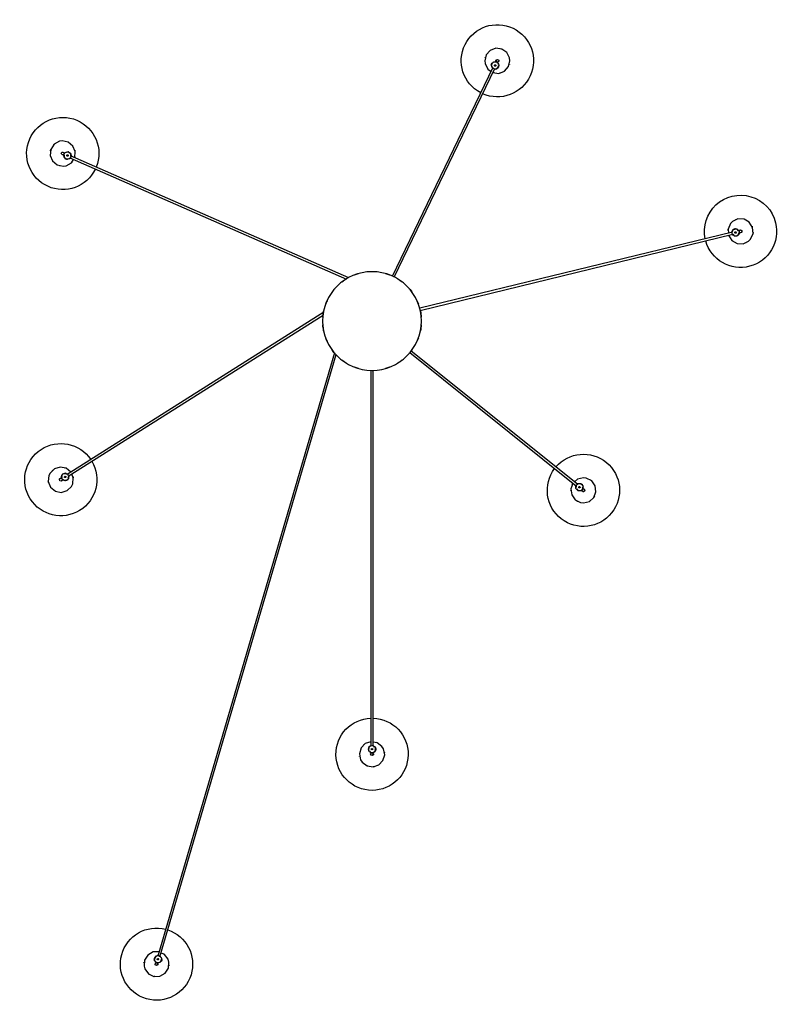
# Model space of a CAD drawing. Header units: millimetres. Extents: x 2868 to 10879, y -1222 to 7853.
# Tile 3 of 6: x 8774 to 10879, y -283 to 2444. Entities that reach past the tile are written whole.
import ezdxf

# ---------------------------------------------------------------- set-up
doc = ezdxf.new("R2010")
doc.units = ezdxf.units.MM
doc.layers.add('E-LITE-EQPM', color=7, linetype='Continuous', lineweight=20)

# ---------------------------------------------------------------- blocks, each defined once
blk = doc.blocks.new('68593-7L_ 68594-7L KOMBO200 - 64314-44-7L SAMBA Black_ribbon beige pendant lamp ø450-7L-609887-Planta_PDF Copy 1')
at = {"layer": 'E-LITE-EQPM', "color": 253, "lineweight": 25, "true_color": 0xaaaaaa}
for p, q in [((-597.9, 1774.9), (-598.4, 1776.6)), ((-592.6, 1778.3), (-592.1, 1776.6)), ((-585.4, 1773.8), (-584.5, 1772.2)), ((-104.2, 88.2), (-593.2, 1759)), ((-587.4, 1760.7), (-99.4, 93.1)), ((-584.9, 1772.1), (-582.9, 1772.7)), ((-582.8, 1772.2), (-584.4, 1771.8)), ((-581.9, 1769.4), (-583.5, 1768.9)), ((-581.8, 1768.9), (-583.4, 1768.4)), ((-582.4, 1768.4), (-583.2, 1766.4)), ((-582.3, 1770.8), (-582.9, 1772.7)), ((-581.8, 1768.9), (-582.3, 1770.8)), ((-3, 1194.1), (-3, 1195.9)), ((-3, 136.3), (-3, 1177.6)), ((3, 1195.9), (3, 1194.1)), ((3, 1177.6), (3, 136.3)), ((8.7, 1189.6), (9.1, 1187.8)), ((8.7, 1187.8), (10.7, 1187.8)), ((10.7, 1183.8), (8.7, 1183.8)), ((10, 1183.6), (8.7, 1181.8)), ((10.7, 1187.3), (9.1, 1187.3)), ((10.7, 1184.3), (9.1, 1184.3)), ((10.7, 1185.8), (10.7, 1187.8)), ((10.7, 1183.8), (10.7, 1185.8)), ((578.8, 467.7), (580.2, 468.8)), ((583.9, 464.1), (582.5, 463)), ((-856.5, 439.8), (-855, 438.9)), ((-848.2, 441.2), (-846.5, 440.6)), ((-846.7, 440.3), (-845.6, 442.1)), ((-845.2, 441.8), (-846.1, 440.4)), ((-843.9, 441), (-845.6, 442.1)), ((-842.2, 439.9), (-843.9, 441)), ((-842.7, 440.2), (-843.5, 438.8)), ((-842.2, 439.9), (-843.3, 438.2)), ((-842.4, 439.2), (-841.6, 437.1)), ((104.5, 87.6), (565.9, 457.3)), ((569.6, 452.6), (107.8, 82.5)), ((578.7, 450.9), (576.5, 450.9)), ((579.4, 450.5), (578.1, 452.1)), ((579.8, 450.8), (578.7, 452.1)), ((579.4, 450.5), (580.9, 451.8)), ((580.9, 451.8), (582.5, 453)), ((582.1, 452.7), (581, 454)), ((581.2, 454.7), (582.5, 453)), ((582.5, 455.7), (581.4, 454.3)), ((-858.3, 433.8), (-859.8, 434.7)), ((-133.9, -24.2), (-844.3, 425)), ((-841.1, 430), (-135.3, -16.2)), ((997.7, -246.1), (132, -35.2)), ((132.8, -29.3), (999.1, -240.3)), ((-836.9, -452.3), (-71.1, -116.3)), ((-64.5, -120), (-834.5, -457.8)), ((334.4, -702), (56.1, -123.5)), ((61.6, -121.2), (339.8, -699.4)), ((1015.2, -244.2), (1016.9, -244.6)), ((1001.8, -254.4), (1000.5, -252.6)), ((1001.9, -255.1), (1002.4, -253.1)), ((1001.9, -255.1), (1003.9, -255.6)), ((1002.4, -255.2), (1002.8, -253.6)), ((1003.9, -255.6), (1005.8, -256.1)), ((1005.3, -255.9), (1005.7, -254.3)), ((1006.3, -254.1), (1005.8, -256.1)), ((1007.7, -254.5), (1006.2, -254.4)), ((1015.5, -250.5), (1013.7, -250)), ((-853.7, -459.7), (-852.1, -458.9)), ((-850.2, -451.9), (-848.8, -450.9)), ((-847.6, -448.5), (-849.4, -449.3)), ((-848.6, -451.2), (-849.4, -449.3)), ((-849, -449.1), (-848.3, -450.7)), ((-845.8, -447.7), (-847.6, -448.5)), ((-846.2, -447.9), (-845.6, -449.5)), ((-845.8, -447.7), (-844.9, -449.6)), ((-845.3, -448.3), (-843.1, -448.8)), ((-849.7, -464.4), (-851.3, -465.1)), ((330.7, -710.5), (331.2, -708.3)), ((330.2, -711), (332, -710.1)), ((330.2, -711), (331, -712.8)), ((330.4, -711.4), (331.9, -710.7)), ((331, -712.8), (331.9, -714.6)), ((331.7, -714.1), (333.2, -713.4)), ((333.5, -713.8), (331.9, -714.6)), ((334.5, -715.2), (333.5, -714)), ((342.4, -718.5), (341.6, -716.9)), ((347, -714.3), (347.8, -715.9))]:
    blk.add_line(p, q, dxfattribs=at)
at = {"layer": 'E-LITE-EQPM', "color": 253, "lineweight": 25, "true_color": 0xaaaaaa, "flags": 128}
for points in [[(-629, 1794.7), (-619, 1808.3), (-603.9, 1815.6), (-587, 1815), (-572.4, 1806.6), (-563.4, 1792.4), (-562.1, 1775.6), (-564.3, 1768)], [(-589.7, 1747.1), (-606.2, 1747.7), (-620.8, 1756.1), (-629.8, 1770.3), (-631.2, 1787.1), (-629, 1794.7)], [(-601.2, 1771.4), (-599.6, 1775.4), (-598.2, 1776.2)], [(-592.9, 1779.8), (-593.3, 1783.7), (-596.8, 1785.4), (-600.1, 1783.4), (-600.3, 1782.9)], [(-600.3, 1782.9), (-599.9, 1779.1), (-598.9, 1778.6)], [(-598.4, 1776.6), (-599.5, 1780.4), (-599.5, 1780.5)], [(-593.8, 1782.2), (-593, 1779.6), (-592.6, 1778.3)], [(-592.3, 1777.1), (-586.7, 1776.2), (-586.1, 1775.1)], [(-599.9, 1761.8), (-602.9, 1767.1), (-602.1, 1769.2)], [(-593, 1758.4), (-598.6, 1759.3), (-599.2, 1760.4)], [(-584.1, 1764.2), (-585.7, 1760.2), (-587.2, 1759.4)], [(-564.3, 1768), (-574.2, 1754.5), (-584.3, 1749.6)], [(-27.3, 1221.9), (-13.9, 1232.1), (2.7, 1234.9), (18.7, 1229.6), (30.3, 1217.5), (35, 1201.3), (31.5, 1184.8), (27.3, 1178.1)], [(-3, 1165.2), (-18.7, 1170.4), (-30.3, 1182.5), (-35, 1198.7), (-31.5, 1215.2), (-27.3, 1221.9)], [(-3.1, 1202.5), (-3.8, 1198.7), (-2.9, 1197.9)], [(3.1, 1197.5), (3.8, 1201.3), (1, 1203.9), (-2.7, 1202.9), (-3.1, 1202.5)], [(-8.7, 1182.1), (-10, 1188.1), (-8.7, 1189.8)], [(-3, 1177), (-8, 1179.4), (-8.3, 1180.6)], [(-7.2, 1191.7), (-4.5, 1195.1), (-3, 1195.5)], [(-3, 1195.9), (-3, 1199.8), (-3, 1200)], [(3, 1200), (3, 1197.2), (3, 1195.9)], [(3, 1194.7), (8, 1192.3), (8.3, 1191)], [(7.2, 1180), (4.5, 1176.6), (3, 1176.2)], [(27.3, 1178.1), (13.9, 1167.9), (3, 1166.1)], [(556.2, 449.6), (550.5, 465.1), (552.7, 481.8), (562.4, 495.5), (577.4, 503.1), (585.3, 504)], [(585.3, 504), (601.6, 500), (614.2, 488.7), (620, 473), (617.8, 456.3), (608.1, 442.5), (593.1, 434.9), (585.3, 434)], [(-894.7, 428.1), (-896.2, 444.9), (-889.7, 460.4), (-876.7, 471.1), (-860.2, 474.5), (-844, 469.7), (-831.9, 458), (-828.5, 450.9)], [(566.1, 464.8), (569.7, 469.4), (571.9, 469.4)], [(574.3, 469.4), (578.6, 469.5), (579.9, 468.5)], [(580.2, 468.8), (583.2, 471.2), (583.4, 471.4)], [(585.3, 473), (581.9, 471.2), (581.8, 470)], [(587.1, 466.7), (585, 464.9), (583.9, 464.1)], [(585.3, 465), (588.6, 466.9), (588.9, 470.7), (585.8, 473), (585.3, 473)], [(-857.8, 440.8), (-860.7, 443.4), (-864.4, 442.4), (-865.6, 438.7), (-865.4, 438.2)], [(-865.4, 438.2), (-862.6, 435.6), (-861.4, 435.9)], [(-859.8, 434.7), (-863.1, 436.9), (-863.2, 437)], [(-860, 442), (-857.7, 440.5), (-856.5, 439.8)], [(-855.6, 439.2), (-850.8, 442.1), (-849.6, 441.7)], [(-828.5, 450.9), (-827, 434.1), (-831.3, 423.9)], [(585.3, 434), (568.9, 438.1), (560.6, 445.5)], [(565.4, 457), (564.2, 462.4), (564.9, 463.4)], [(574.2, 450.9), (569.8, 450.9), (568.5, 451.9)], [(583, 463.4), (584.3, 457.9), (583.5, 456.9)], [(-833.7, 418.4), (-846.6, 407.9), (-863.1, 404.5), (-879.2, 409.2), (-891.3, 421), (-894.7, 428.1)], [(-858.4, 428.9), (-859.9, 433.1), (-859.4, 434.6)], [(-851.1, 422.6), (-856.9, 424.6), (-857.7, 426.7)], [(-843.8, 424.7), (-848.5, 421.7), (-849.7, 422.1)], [(-840.9, 434.9), (-839.4, 430.8), (-839.9, 429.3)], [(987, -237.5), (995.8, -223.4), (1010.4, -214.9), (1027.2, -214.2), (1042.4, -221.5), (1047.9, -227.2)], [(992.4, -269.9), (985.7, -254.4), (986.5, -243.4)], [(1047.9, -227.2), (1054.7, -242.6), (1053.4, -259.4), (1044.5, -273.7), (1029.9, -282.1), (1013.1, -282.8), (997.9, -275.5), (992.4, -269.9)], [(998.4, -240.2), (1002.1, -235.8), (1003.3, -235.8)], [(1004.9, -235.9), (1011, -235.9), (1012.4, -237.7)], [(1013.8, -239.5), (1016.5, -243), (1016.5, -244.6)], [(1016.9, -244.6), (1020.7, -245.6), (1020.9, -245.6)], [(1023.3, -246.1), (1019.8, -244.5), (1018.9, -245.2)], [(999, -250.8), (996.4, -247.4), (996.4, -245.8)], [(1014.3, -250.1), (1010.8, -254.5), (1009.5, -254.5)], [(1019.5, -251.4), (1016.8, -250.8), (1015.5, -250.5)], [(1017, -251), (1020.5, -252.5), (1023.7, -250.4), (1023.6, -246.5), (1023.3, -246.1)], [(-865.3, -497.9), (-880.1, -489.7), (-889.3, -475.6), (-890.9, -458.8), (-884.4, -443.3), (-871.5, -432.5), (-855, -429.1), (-847.2, -430.2)], [(-847.2, -430.2), (-832.4, -438.4), (-826.3, -447.8)], [(-823.2, -452.8), (-821.6, -469.3), (-828.1, -484.8), (-841, -495.6), (-857.5, -499), (-865.3, -497.9)], [(-855.2, -460.2), (-858.9, -461.1), (-860.2, -464.7), (-857.8, -467.7), (-857.3, -467.9)], [(-857.5, -461.3), (-854.9, -460.2), (-853.7, -459.7)], [(-852.6, -459.2), (-852.4, -453.6), (-851.4, -452.8)], [(-840.8, -449.4), (-836.6, -450.5), (-835.6, -451.8)], [(-834, -457.6), (-834.2, -463.1), (-835.2, -463.9)], [(-857.3, -467.9), (-853.6, -467), (-853.2, -465.9)], [(-851.3, -465.1), (-854.9, -466.7), (-855.1, -466.8)], [(-845.7, -467.3), (-850, -466.2), (-850.9, -464.9)], [(-836.4, -464.8), (-841.3, -468.5), (-843.5, -467.9)], [(312.8, -713), (320.4, -698), (329.5, -691.5)], [(331.7, -706), (332.6, -701.8), (333.5, -701)], [(334.5, -688.2), (350.9, -686.1), (366.6, -692), (377.8, -704.6), (381.9, -720.9), (381, -728.8)], [(339.6, -698.9), (345.2, -698.9), (346, -699.8)], [(347, -701.2), (350.8, -705.8), (350.3, -708)], [(381, -728.8), (373.3, -743.8), (359.6, -753.5), (342.9, -755.7), (327.1, -749.8), (315.9, -737.2), (311.9, -720.8), (312.8, -713)], [(341.9, -717.4), (336.3, -717.4), (335.5, -716.4)], [(344.2, -722.2), (343, -719.7), (342.4, -718.5)], [(343, -720), (344, -723.7), (347.7, -724.8), (350.6, -722.3), (350.8, -721.8)], [(349.7, -710.3), (348.8, -714.5), (347.6, -715.5)], [(347.8, -715.9), (349.5, -719.4), (349.6, -719.6)], [(350.8, -721.8), (349.7, -718.1), (348.6, -717.8)]]:
    blk.add_lwpolyline(points, dxfattribs=at)
at = {"layer": 'E-LITE-EQPM', "color": 253, "lineweight": 25, "true_color": 0xaaaaaa}
for centre, radius, start, end in [((-596.7, 1781.3), 100, 106.3143, 284.5979), ((-596.7, 1781.3), 100, 288.0438, 106.3143), ((-596.6, 1781.4), 35, 125.4748, 130.1067), ((-596.6, 1781.4), 35, 95.6038, 101.1803), ((-596.6, 1781.4), 35, 186.3085, 187.6064), ((-592.7, 1767.8), 10, 106.3143, 286.3143), ((-596.6, 1781.4), 4, 157.6064, 184.8749), ((-596.6, 1781.4), 3, 76.3143, 91.3143), ((-592.7, 1767.8), 10, 286.3143, 106.3143), ((-596.6, 1781.4), 4, 337.6064, 7.5737), ((-592.7, 1767.8), 10.3, 40.3104, 51.2509), ((-596.6, 1781.4), 35, 6.3085, 7.6064), ((-596.6, 1781.4), 35, 246.563, 248.5752), ((-592.7, 1767.8), 10.3, 161.8824, 170.681), ((-592.7, 1767.8), 10.3, 220.3104, 231.2509), ((-592.7, 1767.8), 2, 106.3143, 286.3143), ((-592.7, 1767.8), 2, 106.3143, 286.3143), ((-592.7, 1767.8), 2, 286.3143, 106.3143), ((-592.7, 1767.8), 2, 286.3143, 106.3143), ((-596.6, 1781.4), 35, 275.6038, 281.1803), ((-592.7, 1767.8), 10.3, 341.8824, 350.681), ((-596.6, 1781.4), 35, 305.4748, 309.7112), ((0, 1200), 100, 90.0002, 268.2512), ((0, 1200), 100, 271.7549, 90.0002), ((0, 1200), 35, 109.1359, 113.1555), ((0, 1200), 35, 79.2896, 84.8661), ((0, 1200), 35, 169.9943, 171.2921), ((0, 1200), 4, 141.2921, 168.7282), ((0, 1200), 3, 60, 75), ((0, 1200), 35, 230.2487, 232.2609), ((0, 1185.8), 10, 90, 270), ((0, 1185.8), 10.3, 203.9961, 214.9367), ((0, 1185.8), 10.3, 145.5681, 154.3667), ((0, 1185.8), 2, 90, 270), ((0, 1185.8), 2, 90, 270), ((0, 1185.8), 10, 270, 90), ((0, 1185.8), 2, 270, 90), ((0, 1185.8), 2, 270, 90), ((0, 1200), 4, 321.2921, 351.2594), ((0, 1185.8), 10.3, 23.9961, 34.9367), ((0, 1185.8), 10.3, 325.5681, 334.3667), ((0, 1200), 35, 349.9943, 351.2921), ((0, 1200), 35, 259.2896, 264.1705), ((0, 1200), 35, 289.1359, 293.863), ((585.3, 469), 100, 38.7079, 217.0379), ((-861.6, 439.4), 100, 329.4326, 147.6948), ((585.3, 469), 100, 220.4024, 38.7079), ((-861.6, 439.4), 100, 147.6948, 326.061), ((585.3, 469), 35, 118.7022, 120), ((585.3, 469), 35, 57.9155, 62.3006), ((-861.6, 439.5), 35, 47.6891, 48.9869), ((585.3, 469), 35, 178.9566, 180.9688), ((574.2, 460.2), 10, 38.7079, 218.7079), ((574.2, 460.2), 10.3, 152.7041, 163.6446), ((574.2, 460.2), 10, 218.7079, 38.7079), ((574.2, 460.2), 10.3, 94.276, 103.0746), ((585.3, 469), 4, 90, 116.9492), ((585.3, 469), 4, 270, 299.9673), ((585.3, 469), 3, 8.7079, 23.7079), ((585.3, 469), 35, 27.9975, 33.574), ((-861.6, 439.5), 35, 166.7824, 171.1021), ((-861.6, 439.5), 35, 136.9844, 142.5609), ((-861.6, 439.5), 4, 198.9869, 226.7504), ((-861.6, 439.5), 3, 117.6948, 132.6948), ((-849.7, 431.9), 10, 147.6948, 327.6948), ((-861.6, 439.5), 4, 18.9869, 48.9542), ((-849.7, 431.9), 10, 327.6948, 147.6948), ((-849.7, 431.9), 10.3, 81.6909, 92.6315), ((-849.7, 431.9), 10.3, 23.2629, 32.0615), ((585.3, 469), 35, 207.9975, 213.574), ((585.3, 469), 35, 237.9155, 241.8685), ((574.2, 460.2), 2, 38.7079, 218.7079), ((574.2, 460.2), 2, 38.7079, 218.7079), ((574.2, 460.2), 2, 218.7079, 38.7079), ((574.2, 460.2), 2, 218.7079, 38.7079), ((574.2, 460.2), 10.3, 274.276, 282.281), ((574.2, 460.2), 10.3, 332.7041, 343.6446), ((585.3, 469), 35, 298.7022, 300), ((-861.6, 439.5), 35, 227.6891, 228.9869), ((-849.7, 431.9), 10.3, 203.2629, 212.0615), ((-849.7, 431.9), 2, 147.6948, 327.6948), ((-849.7, 431.9), 2, 147.6948, 327.6948), ((-849.7, 431.9), 2, 327.6948, 147.6948), ((-849.7, 431.9), 2, 327.6948, 147.6948), ((-849.7, 431.9), 10.3, 261.6909, 272.6315), ((-861.6, 439.5), 35, 316.9844, 322.5609), ((-861.6, 439.5), 35, 346.7824, 351.5405), ((-861.6, 439.5), 35, 287.9435, 289.9557), ((0, 0), 136.7, 121.4225, 127.6461), ((0, 0), 136.7, 105.7068, 110.9147), ((0, 0), 136.7, 69.0853, 74.2932), ((0, 0), 136.7, 52.3539, 58.5775), ((0, 0), 136.7, 137.1493, 143.7795), ((0, 0), 135.8, 139.0909, 139.4124), ((0, 0), 136.7, 36.2205, 42.8507), ((0, 0), 135.8, 40.5876, 40.9091), ((0, 0), 136.7, 152.8907, 159.713), ((0, 0), 135.8, 154.9372, 156.3138), ((0, 0), 136.7, 20.287, 27.1093), ((0, 0), 135.8, 23.6862, 25.0628), ((0, 0), 136.7, 168.6525, 175.5552), ((0, 0), 135.8, 171.0107, 172.7714), ((0, 0), 136.7, 4.4448, 11.3475), ((0, 0), 135.8, 7.2286, 8.9893), ((0, 0), 136.7, 184.4448, 191.3475), ((0, 0), 135.8, 187.2286, 188.9893), ((0, 0), 136.7, 348.6525, 355.5552), ((0, 0), 135.8, 351.0107, 352.7714), ((0, 0), 136.7, 200.287, 207.1093), ((0, 0), 136.7, 332.8907, 339.713), ((0, 0), 135.8, 203.6862, 205.0628), ((0, 0), 136.7, 216.2205, 222.8507), ((0, 0), 136.7, 317.1493, 323.7795), ((0, 0), 135.8, 334.9372, 336.3138), ((0, 0), 135.8, 220.5876, 220.9091), ((0, 0), 136.7, 232.5637, 238.5775), ((0, 0), 136.7, 301.4225, 307.4363), ((0, 0), 135.8, 319.0909, 319.4124), ((0, 0), 136.7, 249.0853, 254.2932), ((0, 0), 136.7, 285.7068, 290.9147), ((1020.2, -248.5), 100, 346.3092, 164.6303), ((1020.2, -248.5), 35, 66.3036, 67.6014), ((1020.2, -248.5), 100, 168.0626, 286.2764), ((1020.2, -248.5), 35, 155.5989, 161.1754), ((1006.4, -245.2), 10, 166.3093, 346.3093), ((1006.4, -245.2), 10, 346.3093, 166.3093), ((1020.2, -248.5), 35, 126.558, 127.6014), ((1006.4, -245.2), 10.3, 100.3055, 111.246), ((1006.4, -245.2), 2, 166.3093, 346.3093), ((1006.4, -245.2), 2, 166.3093, 323.3238), ((1006.4, -245.2), 2, 346.3093, 166.3093), ((1006.4, -245.2), 2, 346.3093, 166.3093), ((1006.4, -245.2), 10.3, 41.8775, 50.6761), ((1020.2, -248.5), 4, 37.6014, 65.1689), ((1020.2, -248.5), 35, 5.4258, 10.1641), ((1020.2, -248.5), 35, 185.4258, 190.1641), ((1006.4, -245.2), 10.3, 221.8775, 230.6761), ((1006.4, -245.2), 10.3, 280.3055, 291.246), ((1020.2, -248.5), 4, 217.6014, 247.5688), ((1020.2, -248.5), 3, 316.3093, 331.3093), ((1020.2, -248.5), 100, 286.3092, 346.3092), ((1020.2, -248.5), 35, 335.5989, 341.1754), ((1020.2, -248.5), 35, 246.3036, 247.6014), ((-856.2, -464.1), 100, 25.4211, 203.6892), ((-856.2, -464.1), 100, 203.6892, 22.0495), ((-856.3, -464), 35, 103.6838, 104.9816), ((-856.3, -464), 4, 74.9816, 104.9489), ((-843.3, -458.4), 10, 23.6895, 203.6895), ((-843.3, -458.4), 10, 203.6895, 23.6895), ((-843.3, -458.4), 10.3, 137.6857, 148.6262), ((-843.3, -458.4), 2, 23.6895, 203.6895), ((-843.3, -458.4), 2, 23.6895, 203.6895), ((-843.3, -458.4), 2, 203.6895, 23.6895), ((-843.3, -458.4), 2, 203.6895, 23.6895), ((-843.3, -458.4), 10.3, 79.2576, 88.0562), ((-856.3, -464), 35, 42.863, 47.0853), ((-856.3, -464), 35, 13.1026, 18.5556), ((-856.3, -464), 35, 192.9791, 198.5556), ((-856.3, -464), 35, 222.863, 226.7501), ((-856.3, -464.1), 3, 173.6895, 188.6895), ((-856.3, -464), 4, 254.9816, 282.1623), ((-843.3, -458.4), 10.3, 259.2576, 268.0562), ((-843.3, -458.4), 10.3, 317.6857, 328.6262), ((-856.3, -464), 35, 343.9382, 345.6249), ((-856.3, -464), 35, 283.6838, 284.9816), ((346.9, -720.9), 100, 295.6945, 114.0225), ((346.9, -720.9), 100, 117.3888, 295.6945), ((346.9, -720.9), 35, 134.872, 139.5247), ((340.7, -708.1), 10.3, 171.2628, 180.0614), ((340.7, -708.1), 10, 115.6947, 295.6947), ((346.9, -720.9), 35, 104.9842, 110.2152), ((340.7, -708.1), 10, 295.6947, 115.6947), ((340.7, -708.1), 2, 115.6947, 295.6947), ((340.7, -708.1), 2, 115.6947, 295.6947), ((340.7, -708.1), 2, 295.6947, 115.6947), ((340.7, -708.1), 2, 295.6947, 115.6947), ((340.7, -708.1), 10.3, 49.6908, 60.6314), ((340.7, -708.1), 10.3, 351.2628, 0.0614), ((346.9, -720.9), 35, 75.9434, 77.9556), ((346.9, -720.9), 35, 195.689, 196.9868), ((340.7, -708.1), 10.3, 229.6908, 240.6314), ((346.9, -720.9), 4, 166.9868, 196.9541), ((346.9, -720.9), 3, 272.9302, 280.6947), ((346.9, -720.9), 4, 346.9868, 14.1415), ((346.9, -720.9), 35, 15.689, 16.9868), ((346.9, -720.9), 35, 284.9842, 290.5608), ((346.9, -720.9), 35, 314.872, 319.5247)]:
    blk.add_arc(centre, radius, start, end, dxfattribs=at)
for centre, major_axis, ratio, start_param, end_param in [((-592.7, 1767.8), (2.88, 0.84), 0.014614, 3.972972, 4.45059), ((-592.7, 1767.8), (2.88, 0.84), 0.014614, 4.475596, 4.712389), ((-592.7, 1767.8), (2.88, 0.84), 0.014614, 4.712389, 5.443832), ((0, 1185.8), (3, 0), 0.024262, 3.947557, 4.45059), ((0, 1185.8), (-3, 0), 0.024262, 1.332018, 1.570796), ((0, 1185.8), (3, 0), 0.024262, 4.712389, 5.477221), ((574.2, 460.2), (-1.88, 2.34), 0.042143, 1.047198, 1.308997), ((574.2, 460.2), (-1.88, 2.34), 0.042143, 1.328342, 1.570796), ((574.2, 460.2), (-1.88, 2.34), 0.042143, 1.570796, 2.094395), ((-849.7, 431.9), (1.6, 2.54), 0.029902, 3.940929, 4.712389), ((-849.7, 431.9), (1.6, 2.54), 0.029902, 4.712389, 4.952327), ((-849.7, 431.9), (1.6, 2.54), 0.029902, 4.974188, 5.477361), ((1006.4, -245.2), (0.71, 2.91), 0.02826, 1.570796, 2.340334), ((1006.4, -245.2), (0.71, 2.91), 0.02826, 1.331196, 1.570796), ((1006.4, -245.2), (0.71, 2.91), 0.02826, 0.805736, 1.308997), ((-843.3, -458.4), (-1.21, 2.75), 0.029902, 4.974188, 5.477361), ((-843.3, -458.4), (-1.21, 2.75), 0.029902, 4.712389, 4.952327), ((-843.3, -458.4), (-1.21, 2.75), 0.029902, 3.940929, 4.712389), ((340.7, -708.1), (2.7, 1.3), 0.038955, 1.832596, 2.094395), ((340.7, -708.1), (2.7, 1.3), 0.038955, 1.570796, 1.812595), ((340.7, -708.1), (2.7, 1.3), 0.038955, 1.047198, 1.570796)]:
    blk.add_ellipse(centre, major_axis=major_axis, ratio=ratio, start_param=start_param, end_param=end_param, dxfattribs=at)
for points in [[(-599.4, 1775.2), (-599.4, 1775.2), (-599.3, 1775.2), (-599, 1775.5), (-598.7, 1775.7), (-598.6, 1775.8)], [(-598.4, 1776.6), (-598.3, 1776.5), (-598.3, 1776.5), (-598.3, 1776.5)], [(-595.6, 1777.9), (-595.3, 1777.9), (-594.6, 1778.1), (-593.7, 1778.3), (-593, 1778.4), (-592.7, 1778.4), (-592.7, 1778.3)], [(-592.6, 1778.2), (-592.6, 1778.2), (-592.6, 1778.2), (-592.6, 1778.2)], [(-583.8, 1772.4), (-583.8, 1772.4), (-583.8, 1772.4), (-583.8, 1772.3), (-583.7, 1772.2), (-583.6, 1772), (-583.5, 1771.8), (-583.4, 1771.5), (-583.3, 1771.2), (-583.2, 1771), (-583.2, 1770.9)], [(-3, 1195.9), (-3, 1195.9), (-3, 1195.8), (-3, 1195.8)], [(0, 1196.3), (0.4, 1196.3), (1.1, 1196.3), (2, 1196.2), (2.7, 1196.1), (2.9, 1196), (3, 1196)], [(3, 1195.9), (3, 1195.8), (3, 1195.8), (3, 1195.8)], [(9.8, 1187.8), (9.8, 1187.8), (9.8, 1187.8), (9.8, 1187.7), (9.9, 1187.6), (9.9, 1187.4), (9.9, 1187.1), (10, 1186.8), (10, 1186.5), (10, 1186.3), (10, 1186.2)], [(578.5, 469.2), (578.5, 469.2), (578.6, 469.2), (578.9, 469), (579.2, 468.8), (579.4, 468.7)], [(580.2, 468.8), (580.2, 468.8), (580.1, 468.7), (580.1, 468.7)], [(582.4, 466.7), (582.6, 466.4), (583, 465.9), (583.6, 465.1), (583.9, 464.5), (584, 464.3), (584, 464.2)], [(583.9, 464.1), (583.9, 464.1), (583.9, 464.1), (583.8, 464.1)], [(-858.5, 437.5), (-858.3, 437.8), (-858, 438.4), (-857.4, 439.1), (-856.9, 439.7), (-856.7, 439.8), (-856.6, 439.8)], [(-856.5, 439.8), (-856.5, 439.8), (-856.5, 439.8), (-856.5, 439.7)], [(-846.1, 441.3), (-846.1, 441.3), (-846.1, 441.3), (-846, 441.2), (-845.9, 441.2), (-845.7, 441.1), (-845.4, 441), (-845.2, 440.9), (-844.9, 440.7), (-844.7, 440.6), (-844.6, 440.6)], [(581.9, 453.8), (581.9, 453.8), (581.9, 453.7), (581.8, 453.7), (581.7, 453.6), (581.6, 453.4), (581.4, 453.2), (581.2, 453), (581, 452.8), (580.8, 452.7), (580.7, 452.6)], [(-859.8, 434.7), (-859.7, 434.7), (-859.7, 434.7), (-859.7, 434.7)], [(1016.9, -244.6), (1016.9, -244.6), (1016.8, -244.6), (1016.8, -244.6)], [(1006, -255.2), (1006, -255.2), (1006, -255.2), (1005.9, -255.2), (1005.8, -255.1), (1005.6, -255.1), (1005.3, -255.1), (1005, -255.1), (1004.7, -255), (1004.5, -255), (1004.4, -255)], [(1015.4, -250.4), (1015.4, -250.4), (1015.4, -250.4), (1015.4, -250.4)], [(1016.6, -247.6), (1016.5, -248), (1016.3, -248.7), (1016.1, -249.5), (1015.8, -250.2), (1015.6, -250.4), (1015.6, -250.4)], [(-852.9, -462.6), (-853, -462.3), (-853.3, -461.6), (-853.6, -460.7), (-853.8, -460.1), (-853.8, -459.8), (-853.8, -459.7)], [(-853.7, -459.6), (-853.6, -459.6), (-853.6, -459.6), (-853.6, -459.7)], [(-849.1, -450.2), (-849.1, -450.2), (-849, -450.2), (-849, -450.1), (-848.8, -450), (-848.7, -449.9), (-848.5, -449.8), (-848.2, -449.7), (-847.9, -449.5), (-847.7, -449.4), (-847.6, -449.3)], [(-851.3, -465.1), (-851.3, -465.1), (-851.2, -465.1), (-851.2, -465.1)], [(332.8, -714.2), (332.8, -714.2), (332.7, -714.2), (332.7, -714.1), (332.6, -714), (332.5, -713.8), (332.3, -713.6), (332.2, -713.4), (332, -713.1), (331.9, -712.9), (331.9, -712.8)], [(342.4, -718.5), (342.4, -718.4), (342.4, -718.4), (342.4, -718.4)], [(345.3, -717.6), (345, -717.7), (344.3, -718), (343.5, -718.4), (342.8, -718.6), (342.5, -718.6), (342.5, -718.5)], [(347.8, -715.9), (347.8, -715.9), (347.7, -715.8), (347.7, -715.8)]]:
    blk.add_open_spline(points, degree=3, dxfattribs=at)
for points, knots in [([(-595.6, 1777.9), (-596.1, 1777.7), (-597.1, 1777.4), (-598, 1776.9), (-598.3, 1776.7), (-598.3, 1776.7)], [-1, -1, -1, -1, -0.8333333, -0.6666667, -0.5555556, -0.5555556, -0.5555556, -0.5555556]), ([(-592.7, 1777.8), (-592.5, 1777.8), (-592.1, 1777.8), (-591.6, 1777.7), (-591.4, 1777.7), (-591.3, 1777.7), (-591.1, 1777.7), (-591, 1777.6), (-591, 1777.6), (-591, 1777.6)], [0.4285714, 0.4285714, 0.4285714, 0.4285714, 0.5714286, 0.6785714, 0.7321429, 0.7857143, 0.8392857, 0.8928571, 1, 1, 1, 1]), ([(-592.6, 1757.8), (-592.8, 1757.8), (-593.2, 1757.8), (-593.7, 1757.8), (-593.9, 1757.8), (-594, 1757.9), (-594.2, 1757.9), (-594.3, 1757.9), (-594.3, 1757.9), (-594.3, 1757.9)], [0.4285714, 0.4285714, 0.4285714, 0.4285714, 0.5714286, 0.6785714, 0.7321429, 0.7857143, 0.8392857, 0.8928571, 1, 1, 1, 1]), ([(-585.9, 1760.4), (-585.9, 1760.4), (-586, 1760.3), (-586.4, 1760), (-586.9, 1759.6), (-587.3, 1759.3)], [0, 0, 0, 0, 0.1428571, 0.2857143, 0.5714286, 0.5714286, 0.5714286, 0.5714286]), ([(-583, 1770.3), (-583, 1770.2), (-582.9, 1770), (-582.8, 1769.7), (-582.8, 1769.3), (-582.7, 1769), (-582.7, 1768.7), (-582.7, 1768.6), (-582.7, 1768.6)], [0.5486111, 0.5486111, 0.5486111, 0.5486111, 0.5833333, 0.6527778, 0.7222222, 0.7916667, 0.8611111, 1, 1, 1, 1]), ([(-4.4, 1194.8), (-4.4, 1194.8), (-4.3, 1194.9), (-3.8, 1195.1), (-3.2, 1195.3), (-2.7, 1195.5)], [0, 0, 0, 0, 0.1428571, 0.2857143, 0.5714286, 0.5714286, 0.5714286, 0.5714286]), ([(-2.7, 1176.2), (-3, 1176.3), (-3.4, 1176.4), (-3.8, 1176.6), (-4, 1176.7), (-4.1, 1176.7), (-4.2, 1176.8), (-4.3, 1176.8), (-4.4, 1176.8), (-4.4, 1176.8)], [0.4285714, 0.4285714, 0.4285714, 0.4285714, 0.5714286, 0.6785714, 0.7321429, 0.7857143, 0.8392857, 0.8928571, 1, 1, 1, 1]), ([(0, 1196.3), (-0.5, 1196.3), (-1.6, 1196.3), (-2.6, 1196.2), (-2.9, 1196), (-3, 1196)], [-1, -1, -1, -1, -0.8333333, -0.6666667, -0.5555556, -0.5555556, -0.5555556, -0.5555556]), ([(2.7, 1195.5), (3, 1195.4), (3.4, 1195.3), (3.8, 1195.1), (4, 1195), (4.1, 1195), (4.2, 1194.9), (4.3, 1194.9), (4.4, 1194.8), (4.4, 1194.8)], [0.4285714, 0.4285714, 0.4285714, 0.4285714, 0.5714286, 0.6785714, 0.7321429, 0.7857143, 0.8392857, 0.8928571, 1, 1, 1, 1]), ([(4.4, 1176.8), (4.4, 1176.8), (4.3, 1176.8), (3.8, 1176.6), (3.2, 1176.4), (2.7, 1176.2)], [0, 0, 0, 0, 0.1428571, 0.2857143, 0.5714286, 0.5714286, 0.5714286, 0.5714286]), ([(10, 1185.5), (10, 1185.5), (10, 1185.3), (10, 1184.9), (9.9, 1184.5), (9.9, 1184.2), (9.8, 1183.9), (9.8, 1183.8), (9.8, 1183.8)], [0.5486111, 0.5486111, 0.5486111, 0.5486111, 0.5833333, 0.6527778, 0.7222222, 0.7916667, 0.8611111, 1, 1, 1, 1]), ([(582.4, 466.7), (582.1, 467.1), (581.4, 467.9), (580.6, 468.6), (580.3, 468.8), (580.3, 468.8)], [-1, -1, -1, -1, -0.8333333, -0.6666667, -0.5555556, -0.5555556, -0.5555556, -0.5555556]), ([(583.4, 464.1), (583.5, 463.8), (583.7, 463.4), (583.8, 463), (583.9, 462.8), (583.9, 462.7), (583.9, 462.5), (584, 462.4), (584, 462.4), (584, 462.4)], [0.4285714, 0.4285714, 0.4285714, 0.4285714, 0.5714286, 0.6785714, 0.7321429, 0.7857143, 0.8392857, 0.8928571, 1, 1, 1, 1]), ([(-858.5, 437.5), (-858.8, 437.1), (-859.3, 436.2), (-859.8, 435.2), (-859.8, 434.9), (-859.8, 434.8)], [-1, -1, -1, -1, -0.8333333, -0.6666667, -0.5555556, -0.5555556, -0.5555556, -0.5555556]), ([(-856.3, 439.4), (-856.1, 439.5), (-855.8, 439.8), (-855.5, 440), (-855.3, 440.2), (-855.2, 440.3), (-855.1, 440.3), (-855, 440.4), (-854.9, 440.4), (-854.9, 440.4)], [0.4285714, 0.4285714, 0.4285714, 0.4285714, 0.5714286, 0.6785714, 0.7321429, 0.7857143, 0.8392857, 0.8928571, 1, 1, 1, 1]), ([(-844.1, 440.2), (-844, 440.2), (-843.8, 440), (-843.5, 439.8), (-843.3, 439.6), (-843, 439.4), (-842.8, 439.2), (-842.7, 439.1), (-842.7, 439.1)], [0.5486111, 0.5486111, 0.5486111, 0.5486111, 0.5833333, 0.6527778, 0.7222222, 0.7916667, 0.8611111, 1, 1, 1, 1]), ([(565, 456.3), (564.9, 456.5), (564.7, 456.9), (564.6, 457.3), (564.6, 457.5), (564.5, 457.7), (564.5, 457.8), (564.5, 457.9), (564.5, 457.9), (564.5, 457.9)], [0.4285714, 0.4285714, 0.4285714, 0.4285714, 0.5714286, 0.6785714, 0.7321429, 0.7857143, 0.8392857, 0.8928571, 1, 1, 1, 1]), ([(569.9, 451.1), (569.9, 451.1), (569.8, 451.2), (569.4, 451.4), (568.7, 451.8), (568.1, 452.3), (567.9, 452.4)], [0, 0, 0, 0, 0.1428571, 0.2857143, 0.5714286, 0.6765219, 0.6765219, 0.6765219, 0.6765219]), ([(580.2, 452.2), (580.2, 452.1), (580, 452), (579.7, 451.8), (579.4, 451.6), (579.1, 451.5), (578.9, 451.3), (578.8, 451.3), (578.8, 451.3)], [0.5486111, 0.5486111, 0.5486111, 0.5486111, 0.5833333, 0.6527778, 0.7222222, 0.7916667, 0.8611111, 1, 1, 1, 1]), ([(-859.6, 433), (-859.6, 433), (-859.6, 433.1), (-859.5, 433.6), (-859.4, 434.3), (-859.2, 434.8)], [0, 0, 0, 0, 0.1428571, 0.2857143, 0.5714286, 0.5714286, 0.5714286, 0.5714286]), ([(-843, 424.5), (-843.2, 424.3), (-843.5, 424), (-843.8, 423.8), (-844, 423.6), (-844.1, 423.6), (-844.2, 423.5), (-844.3, 423.4), (-844.4, 423.4), (-844.4, 423.4)], [0.4285714, 0.4285714, 0.4285714, 0.4285714, 0.5714286, 0.6785714, 0.7321429, 0.7857143, 0.8392857, 0.8928571, 1, 1, 1, 1]), ([(-839.7, 430.8), (-839.7, 430.8), (-839.7, 430.7), (-839.8, 430.2), (-839.9, 429.6), (-840.1, 429.1)], [0, 0, 0, 0, 0.1428571, 0.2857143, 0.5714286, 0.5714286, 0.5714286, 0.5714286]), ([(997.6, -240.4), (997.8, -240.1), (998, -239.7), (998.3, -239.3), (998.4, -239.1), (998.5, -239), (998.6, -238.9), (998.7, -238.8), (998.7, -238.8), (998.7, -238.8)], [0.3950809, 0.3950809, 0.3950809, 0.3950809, 0.5714286, 0.6785714, 0.7321429, 0.7857143, 0.8392857, 0.8928571, 1, 1, 1, 1]), ([(1016.2, -243.1), (1016.2, -243.1), (1016.2, -243.1), (1016.3, -243.6), (1016.4, -244.3), (1016.4, -244.8)], [0, 0, 0, 0, 0.1428571, 0.2857143, 0.5714286, 0.5714286, 0.5714286, 0.5714286]), ([(1016.6, -247.6), (1016.7, -247.1), (1016.9, -246.1), (1017, -245.1), (1017, -244.8), (1017, -244.7)], [-1, -1, -1, -1, -0.8333333, -0.6666667, -0.5555556, -0.5555556, -0.5555556, -0.5555556]), ([(996.6, -247.3), (996.6, -247.3), (996.6, -247.2), (996.5, -246.7), (996.4, -246.1), (996.4, -245.5)], [0, 0, 0, 0, 0.1428571, 0.2857143, 0.5714286, 0.5714286, 0.5714286, 0.5714286]), ([(1003.7, -254.8), (1003.7, -254.8), (1003.5, -254.7), (1003.1, -254.6), (1002.8, -254.5), (1002.5, -254.4), (1002.2, -254.3), (1002.2, -254.2), (1002.1, -254.2)], [0.5486111, 0.5486111, 0.5486111, 0.5486111, 0.5833333, 0.6527778, 0.7222222, 0.7916667, 0.8611111, 1, 1, 1, 1]), ([(1015.1, -250.1), (1015, -250.3), (1014.8, -250.7), (1014.5, -251), (1014.4, -251.2), (1014.3, -251.3), (1014.2, -251.4), (1014.2, -251.5), (1014.1, -251.5), (1014.1, -251.5)], [0.4285714, 0.4285714, 0.4285714, 0.4285714, 0.5714286, 0.6785714, 0.7321429, 0.7857143, 0.8392857, 0.8928571, 1, 1, 1, 1]), ([(-853.2, -459.7), (-853.2, -459.5), (-853.3, -459.1), (-853.3, -458.6), (-853.3, -458.4), (-853.3, -458.3), (-853.3, -458.1), (-853.3, -458), (-853.3, -458), (-853.3, -458)], [0.4285714, 0.4285714, 0.4285714, 0.4285714, 0.5714286, 0.6785714, 0.7321429, 0.7857143, 0.8392857, 0.8928571, 1, 1, 1, 1]), ([(-852.9, -462.6), (-852.7, -463.1), (-852.2, -464), (-851.7, -464.9), (-851.4, -465.1), (-851.4, -465.1)], [-1, -1, -1, -1, -0.8333333, -0.6666667, -0.5555556, -0.5555556, -0.5555556, -0.5555556]), ([(-847, -449.1), (-847, -449.1), (-846.8, -449), (-846.4, -448.9), (-846.1, -448.8), (-845.8, -448.7), (-845.5, -448.6), (-845.4, -448.6), (-845.4, -448.6)], [0.5486111, 0.5486111, 0.5486111, 0.5486111, 0.5833333, 0.6527778, 0.7222222, 0.7916667, 0.8611111, 1, 1, 1, 1]), ([(-836.8, -450.8), (-836.8, -450.8), (-836.7, -450.8), (-836.4, -451.1), (-835.9, -451.6), (-835.6, -452)], [0, 0, 0, 0, 0.1428571, 0.2857143, 0.5714286, 0.5714286, 0.5714286, 0.5714286]), ([(-833.4, -457), (-833.3, -457.2), (-833.3, -457.7), (-833.3, -458.1), (-833.3, -458.3), (-833.3, -458.5), (-833.3, -458.6), (-833.3, -458.7), (-833.3, -458.7), (-833.3, -458.7)], [0.4285714, 0.4285714, 0.4285714, 0.4285714, 0.5714286, 0.6785714, 0.7321429, 0.7857143, 0.8392857, 0.8928571, 1, 1, 1, 1]), ([(-849.8, -466), (-849.8, -466), (-849.8, -465.9), (-850.2, -465.6), (-850.7, -465.1), (-851, -464.7)], [0, 0, 0, 0, 0.1428571, 0.2857143, 0.5714286, 0.5714286, 0.5714286, 0.5714286]), ([(332.9, -701.9), (332.9, -701.9), (332.9, -701.8), (333.3, -701.5), (333.7, -701), (334.1, -700.6)], [0, 0, 0, 0, 0.1428571, 0.2857143, 0.5714286, 0.5714286, 0.5714286, 0.5714286]), ([(338.4, -698.4), (338.9, -698.3), (339.5, -698.2), (340.1, -698.2), (340.3, -698.1), (340.5, -698.1), (340.6, -698.1), (340.7, -698.1), (340.7, -698.1), (340.7, -698.1)], [0.3218868, 0.3218868, 0.3218868, 0.3218868, 0.5714286, 0.6785714, 0.7321429, 0.7857143, 0.8392857, 0.8928571, 1, 1, 1, 1]), ([(331.6, -712.2), (331.6, -712.1), (331.5, -711.9), (331.3, -711.6), (331.2, -711.3), (331.1, -711), (331, -710.7), (331, -710.6), (331, -710.6)], [0.5486111, 0.5486111, 0.5486111, 0.5486111, 0.5833333, 0.6527778, 0.7222222, 0.7916667, 0.8611111, 1, 1, 1, 1]), ([(342.4, -718), (342.2, -718), (341.8, -718.1), (341.4, -718.1), (341.1, -718.1), (341, -718.1), (340.8, -718.1), (340.7, -718.1), (340.7, -718.1), (340.7, -718.1)], [0.4285714, 0.4285714, 0.4285714, 0.4285714, 0.5714286, 0.6785714, 0.7321429, 0.7857143, 0.8392857, 0.8928571, 1, 1, 1, 1]), ([(345.3, -717.6), (345.7, -717.4), (346.7, -716.9), (347.5, -716.3), (347.7, -716.1), (347.8, -716)], [-1, -1, -1, -1, -0.8333333, -0.6666667, -0.5555556, -0.5555556, -0.5555556, -0.5555556]), ([(348.6, -714.4), (348.6, -714.4), (348.5, -714.4), (348.2, -714.8), (347.7, -715.3), (347.4, -715.6)], [0, 0, 0, 0, 0.1428571, 0.2857143, 0.5714286, 0.5714286, 0.5714286, 0.5714286])]:
    blk.add_open_spline(points, degree=3, knots=knots, dxfattribs=at)

msp = doc.modelspace()

# ---------------------------------------------------------------- linework, layer by layer
at = {"layer": 'E-LITE-EQPM', "color": 253, "lineweight": 25, "true_color": 0xaaaaaa}
for start, end in [(90, 270), (270, 90)]:
    msp.add_arc((9748.9, 1609.4), 136.7, start, end, dxfattribs=at)

# ---------------------------------------------------------------- block references
at = {"layer": 'E-LITE-EQPM', "color": 253, "lineweight": 25, "true_color": 0xaaaaaa, "extrusion": (0, 0, -1), "rotation": 179.9999950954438}
msp.add_blockref('68593-7L_ 68594-7L KOMBO200 - 64314-44-7L SAMBA Black_ribbon beige pendant lamp ø450-7L-609887-Planta_PDF Copy 1', (-9748.9, 1609.4), dxfattribs=at)

doc.saveas('drawing.dxf')
